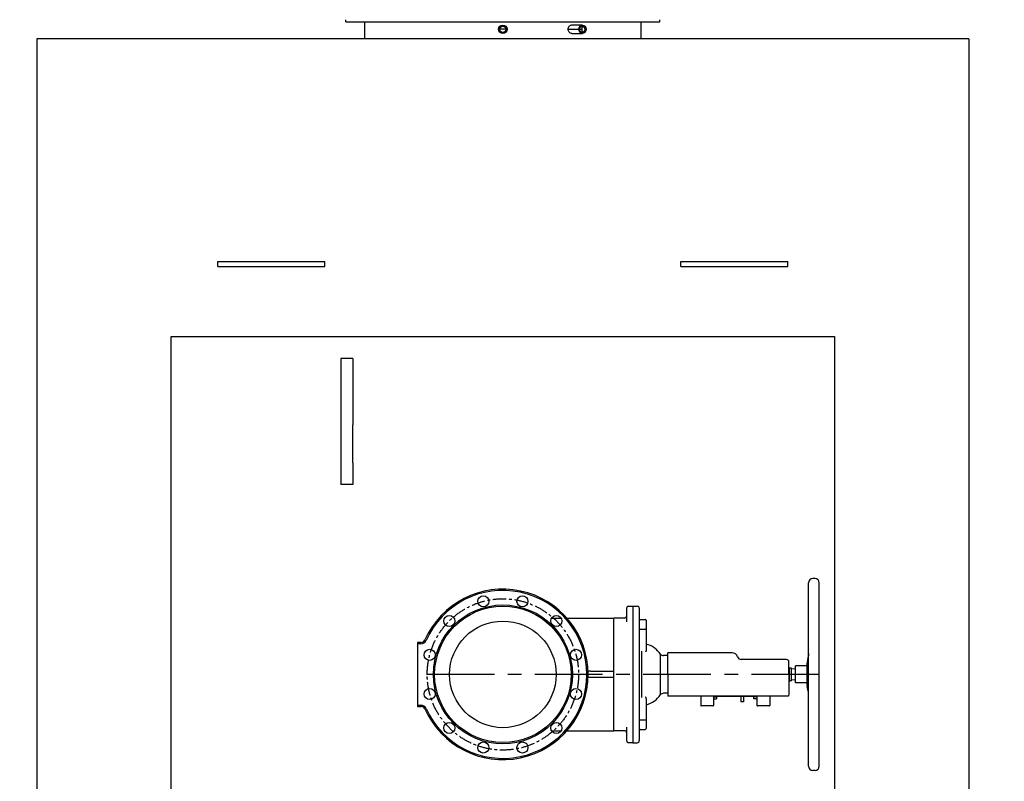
# Model space of a CAD drawing. Header units: millimetres. Extents: x 196 to 1773810, y -221320 to 153872.
# Tile 132 of 256: x 1150417 to 1152726, y -200050 to -198263. Entities that reach past the tile are written whole.
import ezdxf

# ---------------------------------------------------------------- set-up
doc = ezdxf.new("R2010")
doc.units = ezdxf.units.MM
doc.linetypes.add('CENTER', pattern=[50.8, 31.75, -6.35, 6.35, -6.35])
for name, color, linetype, lineweight in [('00_Основной', 163, 'Continuous', 40), ('электрика', 1, 'Continuous', 140), ('中心线', 1, 'CENTER', 25)]:
    doc.layers.add(name, color=color, linetype=linetype, lineweight=lineweight)
doc.styles.add('Times New Roman', font='times.ttf')

msp = doc.modelspace()

# ---------------------------------------------------------------- linework, layer by layer
at = {"color": 252, "lineweight": 30, "ltscale": 10}
for p, q in [((1150772.1, -203009.4, -0.4), (1150772.1, -199006.4, -0.4)), ((1150772.1, -199006.4, -0.4), (1152328.1, -199006.4, -0.4)), ((1152328.1, -199006.4, -0.4), (1152328.1, -200109.1, -0.4))]:
    msp.add_line(p, q, dxfattribs=at)
at = {"color": 252, "linetype": 'CENTER', "lineweight": 25, "ltscale": 5}
msp.add_line((1152292.1, -199799.2, -0.1), (1151350.1, -199799.2, -0.1), dxfattribs=at)
at = {"layer": '00_Основной', "lineweight": 30, "ltscale": 10}
for p, q in [((1151182.2, -198268.2, -0.2), (1151182.2, -198263.4, -0.2)), ((1151182.2, -198268.2, 0.1), (1151918.4, -198268.2, 0.1)), ((1151226, -198308.3, -0.2), (1151226, -198268.2, -0.2)), ((1151712.1, -198275.8, -0.2), (1151736.9, -198275.8, -0.2)), ((1151874.1, -198308.3, -0.2), (1151874.1, -198268.2, -0.2)), ((1151918.4, -198268.2, -0.2), (1151918.4, -198263.4, -0.2)), ((1151712.1, -198295.9, -0.2), (1151736.9, -198295.9, -0.2)), ((1151550, -198308.2, -0.7), (1150457.2, -198308.2, -0.7)), ((1150457.2, -198308.2, -0.7), (1150457.2, -202975.1, -0.3)), ((1152642.9, -198308.2, -0.7), (1151550, -198308.2, -0.7)), ((1152642.9, -198308.2, -0.7), (1152642, -202975.1, -0.3)), ((1150881.6, -198842.7, -0.3), (1150881.6, -198830.4, -0.3)), ((1150881.6, -198830.4, -0.3), (1150899.2, -198830.4, -0.3)), ((1150899.2, -198830.4, -0.3), (1151114.7, -198830.4, -0.3)), ((1151114.7, -198830.4, -0.3), (1151132.2, -198830.4, -0.3)), ((1151132.2, -198842.7, -0.3), (1151132.2, -198830.4, -0.3)), ((1151967.8, -198842.7, -0.3), (1151967.8, -198830.4, -0.3)), ((1151967.8, -198830.4, -0.3), (1151985.4, -198830.4, -0.3)), ((1151985.4, -198830.4, -0.3), (1152200.9, -198830.4, -0.3)), ((1152200.9, -198830.4, -0.3), (1152218.5, -198830.4, -0.3)), ((1152218.5, -198842.7, -0.3), (1152218.5, -198830.4, -0.3)), ((1150881.6, -198842.7, -0.3), (1150899.2, -198842.7, -0.3)), ((1150899.2, -198842.7, -0.3), (1151114.7, -198842.7, -0.3)), ((1151114.7, -198842.7, -0.3), (1151132.2, -198842.7, -0.3)), ((1151967.8, -198842.7, -0.3), (1151985.4, -198842.7, -0.3)), ((1151985.4, -198842.7, -0.3), (1152200.9, -198842.7, -0.3)), ((1152200.9, -198842.7, -0.3), (1152218.5, -198842.7, -0.3)), ((1151170.1, -199058.2, -0.3), (1151170.1, -199214, -0.3)), ((1151198.2, -199058.2, -0.3), (1151170.1, -199058.2, -0.3)), ((1151198.2, -199058.2, -0.3), (1151198.2, -199214, -0.3)), ((1151170.1, -199214, -0.3), (1151170.1, -199302.6, -0.3)), ((1151198.2, -199302.6, -0.3), (1151198.2, -199214, -0.3)), ((1151170.1, -199302.6, -0.3), (1151170.1, -199353.7, -0.3)), ((1151198.2, -199302.6, -0.3), (1151198.2, -199353.7, -0.3)), ((1151198.2, -199353.7, -0.3), (1151170.1, -199353.7, -0.3))]:
    msp.add_line(p, q, dxfattribs=at)
at = {"layer": '00_Основной', "lineweight": 25, "ltscale": 10}
for p, q in [((1152267.1, -200014.2, -0.4), (1152267.1, -199584.2, -0.4)), ((1152282.1, -199574.2, -0.4), (1152277.1, -199574.2, -0.4)), ((1152292.1, -200014.2, -0.4), (1152292.1, -199584.2, -0.4)), ((1151845.1, -199639.2, -0.4), (1151855.1, -199639.2, -0.4)), ((1151855.1, -199639.1, -0.4), (1151865.1, -199639.1, -0.4)), ((1151855.1, -199639.1, -0.4), (1151855.1, -199664.1, -0.4)), ((1151840.1, -199644.2, -0.4), (1151840.1, -199664.2, -0.4)), ((1151840.1, -199664.2, -0.4), (1151840.1, -199675.6, -0.4)), ((1151855.1, -199664.1, -0.4), (1151855.1, -199934.4, -0.4)), ((1151870.1, -199644.1, -0.4), (1151870.1, -199664.1, -0.4)), ((1151870.1, -199664.1, -0.4), (1151870.1, -199934.4, -0.4)), ((1151664.3, -199667.2, -0.4), (1151686.8, -199667.2, -0.4)), ((1151700.3, -199667.2, -0.4), (1151810.1, -199667.2, -0.4)), ((1151810.1, -199692.2, -0.4), (1151810.1, -199667.2, -0.4)), ((1151835.1, -199667.2, -0.4), (1151810.1, -199667.2, -0.4)), ((1151872.1, -199670.2, -0.4), (1151884.1, -199670.2, -0.4)), ((1151886.1, -199672.2, -0.4), (1151886.1, -199691.8, -0.4)), ((1151810.1, -199906.2, -0.4), (1151810.1, -199692.2, -0.4)), ((1151872.1, -199692.7, -0.4), (1151884.1, -199692.7, -0.4)), ((1151886.1, -199691.8, -0.4), (1151886.1, -199742.5, -0.4)), ((1151350.1, -199724.2, -0.4), (1151350.1, -199727.2, -0.4)), ((1151358, -199724.2, -0.4), (1151350.1, -199724.2, -0.4)), ((1151350.1, -199727.2, -0.4), (1151350.1, -199871.2, -0.4)), ((1151358, -199727.2, -0.4), (1151350.1, -199727.2, -0.4)), ((1151875.7, -199853.4, -0.4), (1151875.7, -199745, -0.4)), ((1151886.1, -199742.5, -0.4), (1151886.1, -199744.2, -0.4)), ((1151919.6, -199846.6, -0.4), (1151919.6, -199751.8, -0.4)), ((1151936.7, -199755.2, -0.4), (1151927, -199754.9, -0.4)), ((1152087.6, -199748.4, -0.4), (1151936.7, -199748.4, -0.4)), ((1151936.7, -199799.2, -0.4), (1151936.7, -199748.4, -0.4)), ((1152267.1, -199750.3, -0.4), (1152264, -199771.2, -0.4)), ((1152215.3, -199764.2, -0.4), (1152109.1, -199764.2, -0.4)), ((1152220.9, -199799.2, -0.4), (1152220.9, -199769.8, -0.4)), ((1152263.9, -199779.4, -0.4), (1152236.7, -199779.4, -0.4)), ((1152236.7, -199819, -0.4), (1152236.7, -199779.4, -0.4)), ((1152263.9, -199825.5, -0.4), (1152263.9, -199773, -0.4)), ((1152265.7, -199797.2, -0.4), (1152265.7, -199766.1, -0.4)), ((1151755.9, -199791.7, -0.4), (1151749.9, -199791.7, -0.4)), ((1151755.9, -199791.7, -0.4), (1151810.1, -199791.7, -0.4)), ((1151936.7, -199799.2, -0.4), (1151936.7, -199848.2, -0.4)), ((1152222.5, -199784.5, -0.4), (1152220.9, -199781.7, -0.4)), ((1152220.9, -199799.2, -0.4), (1152220.9, -199848.2, -0.4)), ((1152226.6, -199784.5, -0.4), (1152222.5, -199784.5, -0.4)), ((1152222.5, -199813.9, -0.4), (1152222.5, -199784.5, -0.4)), ((1152226.6, -199813.9, -0.4), (1152226.6, -199784.5, -0.4)), ((1152236.7, -199786.5, -0.4), (1152226.6, -199786, -0.4)), ((1151755.9, -199806.7, -0.4), (1151749.9, -199806.7, -0.4)), ((1151810.1, -199806.7, -0.4), (1151755.9, -199806.7, -0.4)), ((1152222.5, -199813.9, -0.4), (1152220.9, -199816.7, -0.4)), ((1152226.6, -199813.9, -0.4), (1152222.5, -199813.9, -0.4)), ((1152236.7, -199811.9, -0.4), (1152226.6, -199812.4, -0.4)), ((1152263.9, -199819, -0.4), (1152236.7, -199819, -0.4)), ((1152265.7, -199838.6, -0.4), (1152264, -199827.2, -0.4)), ((1151936.7, -199843.3, -0.4), (1151927, -199843.5, -0.4)), ((1151936.7, -199848.2, -0.4), (1151936.7, -199850.2, -0.4)), ((1152087.6, -199850.2, -0.4), (1151936.7, -199850.2, -0.4)), ((1152014.2, -199850.2, -0.4), (1152014.2, -199872.2, -0.4)), ((1152044.2, -199850.2, -0.4), (1152044.2, -199872.2, -0.4)), ((1152046.6, -199850.2, -0.4), (1152046.6, -199851.2, -0.4)), ((1152098.6, -199850.2, -0.4), (1152087.6, -199850.2, -0.4)), ((1152109.1, -199850.2, -0.4), (1152098.6, -199850.2, -0.4)), ((1152215.3, -199850.2, -0.4), (1152109.1, -199850.2, -0.4)), ((1152143.6, -199850.2, -0.4), (1152143.6, -199851.2, -0.4)), ((1152145.9, -199850.2, -0.4), (1152145.9, -199872.2, -0.4)), ((1152175.9, -199850.2, -0.4), (1152175.9, -199872.2, -0.4)), ((1152218.9, -199850.2, -0.4), (1152215.3, -199850.2, -0.4)), ((1152265.7, -199838.6, -0.4), (1152265.7, -199834.3, -0.4)), ((1152265.7, -199838.6, -0.4), (1152267.1, -199838.6, -0.4)), ((1151350.1, -199871.2, -0.4), (1151358, -199871.2, -0.4)), ((1151350.1, -199871.2, -0.4), (1151350.1, -199874.2, -0.4)), ((1151886.1, -199855.9, -0.4), (1151886.1, -199854.2, -0.4)), ((1151886.1, -199855.9, -0.4), (1151886.1, -199906.7, -0.4)), ((1152043.2, -199873.2, -0.4), (1152015.2, -199873.2, -0.4)), ((1152044.2, -199851.6, -0.4), (1152051.2, -199851.6, -0.4)), ((1152044.2, -199856.6, -0.4), (1152051.2, -199856.6, -0.4)), ((1152143.6, -199851.2, -0.4), (1152046.6, -199851.2, -0.4)), ((1152051.2, -199851.6, -0.4), (1152051.2, -199856.6, -0.4)), ((1152108.3, -199851.2, -0.4), (1152108.3, -199863.2, -0.4)), ((1152114.3, -199863.2, -0.4), (1152108.3, -199863.2, -0.4)), ((1152114.3, -199851.2, -0.4), (1152114.3, -199863.2, -0.4)), ((1152145.9, -199851.7, -0.4), (1152138.9, -199851.7, -0.4)), ((1152138.9, -199856.7, -0.4), (1152138.9, -199851.7, -0.4)), ((1152145.9, -199856.7, -0.4), (1152138.9, -199856.7, -0.4)), ((1152174.9, -199873.2, -0.4), (1152146.9, -199873.2, -0.4)), ((1151350.1, -199874.2, -0.4), (1151358, -199874.2, -0.4)), ((1151810.1, -199931.2, -0.4), (1151810.1, -199906.2, -0.4)), ((1151872.1, -199905.7, -0.4), (1151884.1, -199905.7, -0.4)), ((1151886.1, -199906.7, -0.4), (1151886.1, -199926.2, -0.4)), ((1151664.3, -199931.2, -0.4), (1151686.8, -199931.2, -0.4)), ((1151700.3, -199931.2, -0.4), (1151810.1, -199931.2, -0.4)), ((1151835.1, -199931.2, -0.4), (1151810.1, -199931.2, -0.4)), ((1151840.1, -199922.8, -0.4), (1151840.1, -199934.2, -0.4)), ((1151840.1, -199934.2, -0.4), (1151840.1, -199954.2, -0.4)), ((1151855.1, -199934.4, -0.4), (1151855.1, -199959.4, -0.4)), ((1151870.1, -199934.4, -0.4), (1151870.1, -199954.4, -0.4)), ((1151872.1, -199928.2, -0.4), (1151884.1, -199928.2, -0.4)), ((1151845.1, -199959.2, -0.4), (1151855.1, -199959.2, -0.4)), ((1151855.1, -199959.4, -0.4), (1151865.1, -199959.4, -0.4)), ((1152282.1, -200024.2, -0.4), (1152277.1, -200024.2, -0.4))]:
    msp.add_line(p, q, dxfattribs=at)
at = {"layer": '00_Основной', "lineweight": 30, "ltscale": 10}
for radius in [10, 8.82, 7.22]:
    msp.add_circle((1151550, -198285.9, -0.2), radius, dxfattribs=at)
at = {"layer": '00_Основной', "lineweight": 25, "ltscale": 10}
for centre, radius in [((1151504.1, -199627.8, -0.4), 13), ((1151596, -199627.8, -0.4), 13), ((1151550.1, -199799.2, -0.4), 163), ((1151550.1, -199799.2, -0.4), 160), ((1151424.5, -199673.7, -0.4), 13), ((1151675.6, -199673.7, -0.4), 13), ((1151550.1, -199799.2, -0.4), 125), ((1151378.6, -199753.3, -0.4), 13), ((1151721.5, -199753.3, -0.4), 13), ((1151378.6, -199845.2, -0.4), 13), ((1151721.5, -199845.2, -0.4), 13), ((1151424.5, -199924.7, -0.4), 13), ((1151675.6, -199924.7, -0.4), 13), ((1151504.1, -199970.7, -0.4), 13), ((1151596, -199970.7, -0.4), 13)]:
    msp.add_circle(centre, radius, dxfattribs=at)
for centre, radius, start, end in [((1152277.1, -199584.2, -0.4), 10, 90, 180), ((1152282.1, -199584.2, -0.4), 10, 0, 90), ((1151550.1, -199799.2, -0.4), 200, 0, 156.1238), ((1151550.1, -199799.2, -0.4), 197, 203.8762, 156.1238), ((1151845.1, -199644.2, -0.4), 5, 90, 180), ((1151865.1, -199644.1, -0.4), 5, 0, 90), ((1151835.1, -199662.2, -0.4), 5, 270, 0), ((1151872.1, -199668.2, -0.4), 2, 180, 270), ((1151872.1, -199668.2, -0.4), 2, 180, 247.5017), ((1151884.1, -199672.2, -0.4), 2, 0, 90), ((1151358, -199714.2, -0.4), 10, 270, 336.1238), ((1151358, -199714.2, -0.4), 13, 270, 336.1238), ((1151873.1, -199781.9, -0.4), 55.4, 32.8859, 76.4418), ((1151927.3, -199743.6, -0.4), 11.3, 226.5607, 268.5), ((1152087.6, -199761.9, -0.4), 13.6, 17.4576, 90), ((1152109.1, -199755.2, -0.4), 9.04, 197.4576, 270), ((1152215.3, -199769.8, -0.4), 5.65, 0, 90), ((1152275.9, -199773, -0.4), 12, 171.6267, 180), ((1151550.1, -199799.2, -0.4), 200, 203.8762, 0), ((1152275.9, -199825.5, -0.4), 12, 180, 188.3733), ((1151873.1, -199816.5, -0.4), 55.4, 283.5582, 327.1141), ((1151927.3, -199854.8, -0.4), 11.3, 91.5, 133.4393), ((1152218.9, -199848.2, -0.4), 2, 270, 0), ((1151358, -199884.2, -0.4), 13, 23.8762, 90), ((1152015.2, -199872.2, -0.4), 1, 180, 270), ((1152043.2, -199872.2, -0.4), 1, 270, 0), ((1152146.9, -199872.2, -0.4), 1, 180, 270), ((1152174.9, -199872.2, -0.4), 1, 270, 0), ((1151358, -199884.2, -0.4), 10, 23.8762, 90), ((1151835.1, -199936.2, -0.4), 5, 0, 90), ((1151872.1, -199930.2, -0.4), 2, 90, 180), ((1151872.1, -199930.2, -0.4), 2, 112.4983, 180), ((1151884.1, -199926.2, -0.4), 2, 270, 0), ((1151845.1, -199954.2, -0.4), 5, 180, 270), ((1151865.1, -199954.4, -0.4), 5, 270, 0), ((1152277.1, -200014.2, -0.4), 10, 180, 270), ((1152282.1, -200014.2, -0.4), 10, 270, 0)]:
    msp.add_arc(centre, radius, start, end, dxfattribs=at)
at = {"layer": '00_Основной', "lineweight": 30, "ltscale": 10}
for centre, major_axis in [((1151736.9, -198285.9, -0.2), (0, -10)), ((1151736.9, -198285.9, -0.2), (0, 8.82)), ((1151736.1, -198285.9, -0.2), (0, -7.22))]:
    msp.add_ellipse(centre, major_axis=major_axis, ratio=0.866025, dxfattribs=at)
for points, knots in [([(1151703.3, -198285.9, -0.2), (1151703.3, -198284.6, -0.2), (1151703.5, -198283.3, -0.2), (1151704.4, -198280.8, -0.2), (1151705.1, -198279.7, -0.2), (1151706.7, -198277.9, -0.2), (1151707.7, -198277.1, -0.2), (1151709.8, -198276.1, -0.2), (1151711, -198275.8, -0.2), (1151712.1, -198275.8, -0.2)], [3.767125, 3.767125, 3.767125, 3.767125, 4.238015, 4.238015, 4.708906, 4.708906, 5.179797, 5.179797, 5.650687, 5.650687, 5.650687, 5.650687]), ([(1151712.1, -198295.9, -0.2), (1151711, -198295.9, -0.2), (1151709.8, -198295.6, -0.2), (1151707.7, -198294.6, -0.2), (1151706.7, -198293.8, -0.2), (1151705.1, -198292.1, -0.2), (1151704.4, -198290.9, -0.2), (1151703.5, -198288.5, -0.2), (1151703.3, -198287.1, -0.2), (1151703.3, -198285.9, -0.2)], [1.883562, 1.883562, 1.883562, 1.883562, 2.354453, 2.354453, 2.825344, 2.825344, 3.296234, 3.296234, 3.767125, 3.767125, 3.767125, 3.767125])]:
    msp.add_open_spline(points, degree=3, knots=knots, dxfattribs=at)
at = {"layer": '00_Основной', "lineweight": 25, "ltscale": 10}
for points, knots in [([(1151870.1, -199693.7, -0.4), (1151870.1, -199693.7, -0.4), (1151870.1, -199693.6, -0.4), (1151870.1, -199693.4, -0.4), (1151870.3, -199693.3, -0.4), (1151870.4, -199693.2, -0.4), (1151870.6, -199693.1, -0.4), (1151870.8, -199693, -0.4), (1151871, -199692.9, -0.4), (1151871.2, -199692.8, -0.4), (1151871.6, -199692.8, -0.4), (1151871.9, -199692.7, -0.4), (1151872.1, -199692.7, -0.4)], [0, 0, 0, 0, 1.424843, 2.667465, 3.776335, 4.914077, 6.085893, 7.241317, 8.400458, 9.563676, 10.702005, 13, 13, 13, 13]), ([(1151884.1, -199692.7, -0.4), (1151884.2, -199692.7, -0.4), (1151884.4, -199692.7, -0.4), (1151884.7, -199692.7, -0.4), (1151884.9, -199692.6, -0.4), (1151885.2, -199692.6, -0.4), (1151885.4, -199692.5, -0.4), (1151885.6, -199692.4, -0.4), (1151885.8, -199692.3, -0.4), (1151885.9, -199692.2, -0.4), (1151886, -199692, -0.4), (1151886, -199691.9, -0.4), (1151886.1, -199691.8, -0.4), (1151886.1, -199691.8, -0.4)], [0, 0, 0, 0, 1.533889, 2.871622, 4.0654, 5.290328, 6.552039, 7.796257, 9.044613, 10.297538, 11.523793, 12.759968, 14, 14, 14, 14]), ([(1151886.1, -199744.2, -0.4), (1151886.1, -199744.3, -0.4), (1151886, -199744.5, -0.4), (1151886, -199744.8, -0.4), (1151885.8, -199745, -0.4), (1151885.7, -199745.1, -0.4), (1151885.5, -199745.3, -0.4), (1151885.3, -199745.5, -0.4), (1151885.1, -199745.7, -0.4), (1151884.8, -199745.8, -0.4), (1151884.6, -199746, -0.4), (1151884.5, -199746, -0.4)], [0, 0, 0, 0, 1.417442, 2.877964, 3.990922, 5.502772, 5.88611, 7.813125, 8.962683, 10.102092, 12, 12, 12, 12]), ([(1152267.1, -199751.6, -0.4), (1152267, -199752, -0.4), (1152266.8, -199753.5, -0.4), (1152266.6, -199755.3, -0.4), (1152266.3, -199757.2, -0.4), (1152266.1, -199759, -0.4), (1152265.9, -199761, -0.4), (1152265.8, -199762.5, -0.4), (1152265.7, -199763.8, -0.4), (1152265.7, -199764.9, -0.4), (1152265.7, -199765.8, -0.4), (1152265.7, -199766.1, -0.4)], [0, 0, 0, 0, 0.870734, 3.056255, 3.780931, 5.183155, 7.125355, 8.554975, 9.066071, 10.765443, 12, 12, 12, 12]), ([(1152267.1, -199813.7, -0.4), (1152266.9, -199812.7, -0.4), (1152266.6, -199811.2, -0.4), (1152266.4, -199809, -0.4), (1152266.2, -199807.3, -0.4), (1152266, -199805.5, -0.4), (1152265.9, -199803.8, -0.4), (1152265.8, -199801.9, -0.4), (1152265.7, -199800.3, -0.4), (1152265.7, -199798.7, -0.4), (1152265.7, -199797.8, -0.4), (1152265.7, -199797.2, -0.4)], [0, 0, 0, 0, 2.690755, 3.780931, 5.183155, 6.496888, 7.722368, 8.812219, 10.187118, 10.950173, 12, 12, 12, 12]), ([(1152266.3, -199831.6, -0.4), (1152266.2, -199831.6, -0.4), (1152266.1, -199831.6, -0.4), (1152266, -199831.8, -0.4), (1152265.8, -199832.2, -0.4), (1152265.7, -199832.7, -0.4), (1152265.7, -199833.4, -0.4), (1152265.7, -199834.1, -0.4), (1152265.7, -199834.3, -0.4)], [0, 0, 0, 0, 1.406606, 2.923368, 4.324411, 5.561414, 7.769595, 9, 9, 9, 9]), ([(1152267.1, -199832.4, -0.4), (1152267, -199832.3, -0.4), (1152266.8, -199832, -0.4), (1152266.5, -199831.7, -0.4), (1152266.4, -199831.6, -0.4), (1152266.3, -199831.6, -0.4)], [0, 0, 0, 0, 1.707301, 3.73641, 6, 6, 6, 6]), ([(1151886.1, -199854.2, -0.4), (1151886.1, -199854.2, -0.4), (1151886.1, -199854.1, -0.4), (1151886, -199853.9, -0.4), (1151886, -199853.7, -0.4), (1151885.8, -199853.5, -0.4), (1151885.7, -199853.3, -0.4), (1151885.5, -199853.1, -0.4), (1151885.3, -199853, -0.4), (1151885.1, -199852.8, -0.4), (1151884.8, -199852.6, -0.4), (1151884.6, -199852.5, -0.4), (1151884.5, -199852.4, -0.4)], [0, 0, 0, 0, 0.764029, 1.540173, 3.126357, 4.334231, 5.97312, 6.388316, 8.474087, 9.7172, 10.948956, 13, 13, 13, 13]), ([(1151870.1, -199904.7, -0.4), (1151870.1, -199904.8, -0.4), (1151870.1, -199904.9, -0.4), (1151870.1, -199905, -0.4), (1151870.3, -199905.2, -0.4), (1151870.4, -199905.3, -0.4), (1151870.6, -199905.4, -0.4), (1151870.8, -199905.5, -0.4), (1151871, -199905.6, -0.4), (1151871.2, -199905.6, -0.4), (1151871.5, -199905.7, -0.4), (1151871.8, -199905.7, -0.4), (1151872, -199905.7, -0.4), (1151872.1, -199905.7, -0.4)], [0, 0, 0, 0, 1.534392, 2.872551, 4.066668, 5.291882, 6.553795, 7.79809, 9.046415, 10.299178, 11.525164, 12.760775, 14, 14, 14, 14]), ([(1151884.1, -199905.7, -0.4), (1151884.2, -199905.7, -0.4), (1151884.4, -199905.7, -0.4), (1151884.7, -199905.8, -0.4), (1151884.9, -199905.8, -0.4), (1151885.2, -199905.9, -0.4), (1151885.4, -199906, -0.4), (1151885.6, -199906.1, -0.4), (1151885.8, -199906.2, -0.4), (1151885.9, -199906.3, -0.4), (1151886, -199906.4, -0.4), (1151886, -199906.6, -0.4), (1151886.1, -199906.6, -0.4), (1151886.1, -199906.7, -0.4)], [0, 0, 0, 0, 1.533711, 2.871294, 4.064948, 5.289775, 6.551412, 7.79561, 9.043975, 10.29695, 11.523262, 12.759638, 14, 14, 14, 14])]:
    msp.add_open_spline(points, degree=3, knots=knots, dxfattribs=at)
at = {"layer": '中心线', "color": 252}
for p, q in [((1151736.1, -198293.1, -0.2), (1151736.1, -198278.6, -0.2)), ((1151560.1, -198285.9, -0.2), (1151540, -198285.9, -0.2)), ((1151703.3, -198285.9, -0.2), (1151745.6, -198285.9, -0.2))]:
    msp.add_line(p, q, dxfattribs=at)
msp.add_circle((1151550.1, -199799.2, -0.4), 177.5, dxfattribs=at)

# ---------------------------------------------------------------- texts
at = {"layer": 'электрика', "color": 0, "lineweight": 18, "attachment_point": 1, "style": 'Times New Roman'}
for s, insert, char_height, width in [('\\pi-51.49887;{\\LВА47-29-3Р}\\P\\pi569.44561;40А', (1023245.6, -198876.6), 250, 1764.702), ('\\pi-99.61502;{\\LВА47-29-3Р}\\P\\pi540.07496;16А', (1055739.2, -198876.6), 250, 1668.47), ('\\pi49.56334;{\\LВА47-29-1Р}\\P\\pi817.19131;16А', (1048383.2, -198876.6), 300, 2340.367)]:
    msp.add_mtext(s, dxfattribs=dict(at, insert=insert, char_height=char_height, width=width))

doc.saveas('drawing.dxf')
